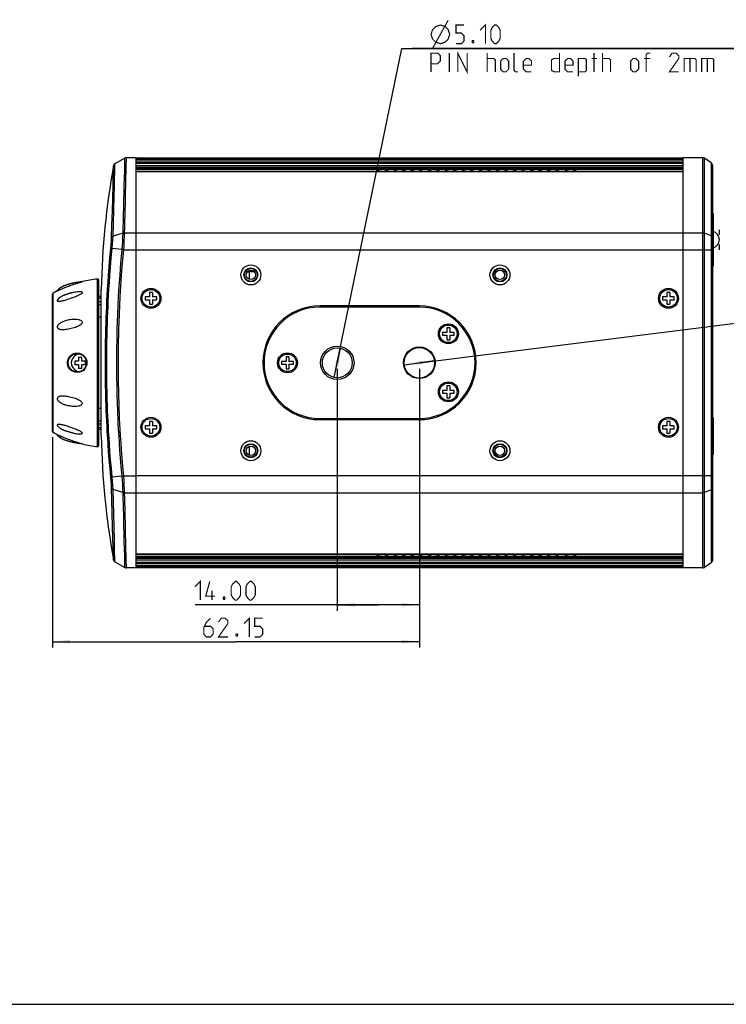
# Model space of a CAD drawing. Header units: millimetres. Extents: x 0 to 559, y 0 to 432.
# Tile 2 of 6: x 242 to 363, y 0 to 168. Entities that reach past the tile are written whole.
import ezdxf

# ---------------------------------------------------------------- set-up
doc = ezdxf.new("R2010")
doc.units = ezdxf.units.MM
doc.header["$LTSCALE"] = 30.734
doc.layers.get('0').update_dxf_attribs({"linetype": 'CONTINUOUS'})
doc.layers.add('02___PRT_ALL_AXES', color=7, linetype='CONTINUOUS')
doc.layers.add('03___PRT_ALL_CURVES', color=7, linetype='CONTINUOUS')
doc.styles.get("Standard").update_dxf_attribs({"font": 'txt', "width": 0.8})
doc.dimstyles.new('DIMSTYLE_1', dxfattribs={"dimtxt": 3.2, "dimasz": 3, "dimexe": 0.18, "dimexo": 0.0625, "dimgap": 0.09, "dimtad": 1, "dimzin": 0, "dimdsep": 46, "dimtxsty": 'STANDARD', "dimblk": '_FILLED', "dimblk1": '_FILLED', "dimblk2": '_FILLED', "dimcen": 0.09, "dimadec": 0, "dimazin": 0, "dimtp": 0.01, "dimtm": 0.01, "dimtfac": 1, "dimtofl": 0, "dimtmove": 0, "dimatfit": 3, "dimldrblk": '_FILLED', "dimfxl": 1, "dimtolj": 1, "dimtzin": 0, "dimarcsym": 0})
doc.dimstyles.new('DIMSTYLE_2', dxfattribs={"dimtxt": 3.2, "dimasz": 3, "dimexe": 0.18, "dimexo": 0.0625, "dimgap": 0.09, "dimtad": 1, "dimtih": 1, "dimtoh": 1, "dimzin": 0, "dimdsep": 46, "dimtxsty": 'STANDARD', "dimblk": '_FILLED', "dimblk1": '_FILLED', "dimblk2": '_FILLED', "dimcen": 0.09, "dimadec": 0, "dimazin": 0, "dimtp": 0.01, "dimtm": 0.01, "dimtfac": 1, "dimtofl": 0, "dimtmove": 0, "dimatfit": 3, "dimldrblk": '_FILLED', "dimfxl": 1, "dimtolj": 1, "dimtzin": 0, "dimarcsym": 0})

# ---------------------------------------------------------------- blocks, each defined once
blk = doc.blocks.new('_FILLED')
at = {"color": 0, "linetype": 'BYBLOCK'}
blk.add_solid([(0, 0), (-1, 0.1), (-1, -0.1)], dxfattribs=at)
blk = doc.blocks.new('*D5')
at = {"color": 2, "linetype": 'CONTINUOUS'}
for p, q in [((310.14, 109.47), (370.12, 116.97)), ((370.12, 116.97), (450.02, 116.97)), ((450.02, 116.97), (371.92, 116.97)), ((307.56, 109.15), (310.14, 109.47)), ((312.72, 109.79), (310.14, 109.47))]:
    blk.add_line(p, q, dxfattribs=at)
at = {"color": 2, "linetype": 'CONTINUOUS', "xscale": 3, "yscale": 3, "zscale": 3}
for p, rotation in [((307.56, 109.15), 187.1283496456), ((312.72, 109.79), 7.1283496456)]:
    blk.add_blockref('_FILLED', p, dxfattribs=dict(at, rotation=rotation))
blk = doc.blocks.new('*D6')
at = {"color": 2, "linetype": 'CONTINUOUS'}
for p, q in [((296.14, 109.47), (307.12, 163.12)), ((307.12, 163.12), (382.29, 163.12)), ((382.29, 163.12), (308.92, 163.12)), ((296.65, 111.97), (296.14, 109.47)), ((295.63, 106.97), (296.14, 109.47))]:
    blk.add_line(p, q, dxfattribs=at)
at = {"color": 2, "linetype": 'CONTINUOUS', "xscale": 3, "yscale": 3, "zscale": 3}
for p, rotation in [((296.65, 111.97), 78.4340342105), ((295.63, 106.97), 258.4340342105)]:
    blk.add_blockref('_FILLED', p, dxfattribs=dict(at, rotation=rotation))
blk = doc.blocks.new('*D7')
at = {"color": 2, "linetype": 'CONTINUOUS'}
for p, q in [((310.14, 108.47), (310.14, 60.88)), ((247.54, 96.76), (247.54, 60.88)), ((247.54, 61.88), (278.84, 61.88)), ((310.14, 61.88), (278.84, 61.88))]:
    blk.add_line(p, q, dxfattribs=at)
at = {"color": 2, "linetype": 'CONTINUOUS', "xscale": 3, "yscale": 3, "zscale": 3, "rotation": 180}
blk.add_blockref('_FILLED', (247.54, 61.88), dxfattribs=at)
at = {"color": 2, "linetype": 'CONTINUOUS', "xscale": 3, "yscale": 3, "zscale": 3}
blk.add_blockref('_FILLED', (310.14, 61.88), dxfattribs=at)
blk = doc.blocks.new('*D8')
at = {"color": 2, "linetype": 'CONTINUOUS'}
for p, q in [((296.14, 108.47), (296.14, 67.17)), ((310.14, 108.47), (310.14, 67.17)), ((303.14, 68.17), (271.86, 68.17)), ((296.14, 68.17), (303.14, 68.17)), ((310.14, 68.17), (303.14, 68.17))]:
    blk.add_line(p, q, dxfattribs=at)
at = {"color": 2, "linetype": 'CONTINUOUS', "xscale": 3, "yscale": 3, "zscale": 3, "rotation": 180}
blk.add_blockref('_FILLED', (296.14, 68.17), dxfattribs=at)
at = {"color": 2, "linetype": 'CONTINUOUS', "xscale": 3, "yscale": 3, "zscale": 3}
blk.add_blockref('_FILLED', (310.14, 68.17), dxfattribs=at)

msp = doc.modelspace()

# ---------------------------------------------------------------- linework, layer by layer
at = {"color": 7, "linetype": 'CONTINUOUS'}
for p, q in [((257.871, 139.533), (257.968, 143.103)), ((257.978, 143.144), (257.968, 143.103)), ((257.977, 143.143), (257.977, 143.142)), ((257.995, 143.196), (257.978, 143.144)), ((258.02, 143.25), (257.995, 143.196)), ((258.054, 143.304), (258.02, 143.25)), ((258.096, 143.356), (258.054, 143.304)), ((258.148, 143.404), (258.096, 143.356)), ((258.111, 139.833), (258.2, 143.096)), ((258.21, 143.446), (258.148, 143.404)), ((258.2, 143.096), (258.21, 143.446)), ((259.86, 144.402), (258.21, 143.446)), ((260.111, 144.469), (260.084, 144.468)), ((261.838, 144.469), (260.111, 144.469)), ((261.838, 144.463), (355.138, 144.463)), ((261.838, 144.265), (261.838, 144.417)), ((355.138, 144.265), (261.838, 144.265)), ((261.838, 74.521), (261.838, 144.264)), ((355.138, 144.262), (261.838, 144.262)), ((261.838, 144.091), (355.138, 144.091)), ((261.838, 143.794), (355.138, 143.794)), ((355.138, 143.493), (261.838, 143.493)), ((355.138, 143.484), (261.838, 143.484)), ((261.838, 143.122), (355.138, 143.122)), ((261.838, 142.835), (355.138, 142.835)), ((358.486, 144.469), (355.138, 144.469)), ((355.138, 74.521), (355.138, 144.417)), ((358.487, 90.16), (358.486, 144.469)), ((359.915, 143.617), (358.764, 144.385)), ((358.764, 131.592), (358.764, 144.385)), ((359.915, 143.617), (359.915, 90.16)), ((360.138, 143.201), (360.138, 75.737)), ((261.838, 142.747), (355.138, 142.747)), ((303.508, 142.463), (261.838, 142.463)), ((355.138, 142.106), (261.838, 142.106)), ((355.138, 142.082), (261.838, 142.082)), ((302.845, 142.106), (302.836, 142.131)), ((306.418, 142.463), (304.164, 142.463)), ((305.755, 142.106), (305.746, 142.131)), ((309.328, 142.463), (307.074, 142.463)), ((308.665, 142.106), (308.656, 142.131)), ((312.238, 142.463), (309.984, 142.463)), ((311.575, 142.106), (311.566, 142.131)), ((315.148, 142.463), (312.894, 142.463)), ((314.485, 142.106), (314.476, 142.131)), ((318.058, 142.463), (315.804, 142.463)), ((317.395, 142.106), (317.386, 142.131)), ((320.968, 142.463), (318.714, 142.463)), ((320.305, 142.106), (320.296, 142.131)), ((323.878, 142.463), (321.624, 142.463)), ((323.215, 142.106), (323.206, 142.131)), ((326.788, 142.463), (324.534, 142.463)), ((326.125, 142.106), (326.116, 142.131)), ((329.698, 142.463), (327.444, 142.463)), ((329.035, 142.106), (329.026, 142.131)), ((332.608, 142.463), (330.354, 142.463)), ((331.945, 142.106), (331.936, 142.131)), ((335.612, 142.463), (333.264, 142.463)), ((334.949, 142.106), (334.94, 142.131)), ((355.138, 142.463), (336.268, 142.463)), ((259.739, 139.743), (259.641, 135.961)), ((360.238, 132.819), (360.138, 132.819)), ((259.529, 131.602), (257.875, 131.07)), ((259.785, 131.64), (358.486, 131.64)), ((359.915, 131.152), (358.764, 131.592)), ((358.764, 128.778), (358.764, 131.592)), ((259.39, 128.79), (257.736, 128.958)), ((259.656, 128.778), (360.138, 128.778)), ((358.764, 90.16), (358.764, 128.778)), ((360.138, 128.119), (360.238, 128.119)), ((280.768, 124.969), (281.138, 124.969)), ((281.138, 123.713), (281.138, 125.225)), ((255.217, 95.167), (255.217, 123.77)), ((255.439, 95.399), (255.439, 123.538)), ((247.538, 97.759), (247.538, 121.178)), ((247.641, 97.585), (247.641, 121.353)), ((255.862, 111.077), (255.862, 121.996)), ((264.088, 121.469), (264.088, 120.719)), ((264.588, 121.469), (264.088, 121.469)), ((264.588, 121.469), (264.588, 120.719)), ((352.888, 121.469), (352.388, 121.469)), ((352.388, 121.469), (352.388, 120.719)), ((352.888, 121.469), (352.888, 120.719)), ((255.862, 120.794), (255.439, 120.794)), ((255.439, 120.578), (255.862, 120.578)), ((255.862, 119.89), (255.439, 119.89)), ((255.439, 119.428), (255.862, 119.428)), ((263.338, 120.719), (263.338, 120.219)), ((264.088, 120.719), (263.338, 120.719)), ((263.338, 120.219), (264.088, 120.219)), ((264.088, 120.219), (264.088, 119.469)), ((264.088, 119.469), (264.588, 119.469)), ((265.338, 120.719), (264.588, 120.719)), ((264.588, 120.219), (264.588, 119.469)), ((264.588, 120.219), (265.338, 120.219)), ((265.338, 120.219), (265.338, 120.719)), ((352.388, 120.719), (351.638, 120.719)), ((351.638, 120.719), (351.638, 120.219)), ((351.638, 120.219), (352.388, 120.219)), ((352.388, 120.219), (352.388, 119.469)), ((352.388, 119.469), (352.888, 119.469)), ((353.638, 120.719), (352.888, 120.719)), ((352.888, 120.219), (353.638, 120.219)), ((352.888, 120.219), (352.888, 119.469)), ((353.638, 120.219), (353.638, 120.719)), ((310.138, 119.169), (293.138, 119.169)), ((310.138, 118.969), (293.138, 118.969)), ((255.862, 117.263), (255.439, 117.263)), ((314.838, 114.669), (314.088, 114.669)), ((314.088, 114.669), (314.088, 114.169)), ((315.338, 115.419), (314.838, 115.419)), ((314.838, 115.419), (314.838, 114.669)), ((315.338, 115.419), (315.338, 114.669)), ((316.088, 114.669), (315.338, 114.669)), ((316.088, 114.169), (316.088, 114.669)), ((314.088, 114.169), (314.838, 114.169)), ((314.838, 114.169), (314.838, 113.419)), ((314.838, 113.419), (315.338, 113.419)), ((315.338, 114.169), (316.088, 114.169)), ((315.338, 114.169), (315.338, 113.419)), ((252.158, 110.969), (251.417, 110.969)), ((251.355, 109.769), (251.355, 109.169)), ((251.955, 109.769), (251.355, 109.769)), ((251.955, 110.369), (251.955, 109.769)), ((252.555, 110.369), (251.955, 110.369)), ((252.555, 109.769), (252.555, 110.369)), ((253.155, 109.769), (252.555, 109.769)), ((253.155, 109.169), (253.155, 109.769)), ((255.838, 108.191), (255.838, 110.746)), ((287.388, 109.719), (286.638, 109.719)), ((286.638, 109.719), (286.638, 109.219)), ((286.638, 109.219), (287.388, 109.219)), ((287.888, 110.469), (287.388, 110.469)), ((287.388, 110.469), (287.388, 109.719)), ((287.388, 109.219), (287.388, 108.469)), ((287.888, 110.469), (287.888, 109.719)), ((288.638, 109.719), (287.888, 109.719)), ((287.888, 109.219), (288.638, 109.219)), ((287.888, 109.219), (287.888, 108.469)), ((288.638, 109.219), (288.638, 109.719)), ((251.355, 109.169), (251.955, 109.169)), ((251.412, 107.969), (252.167, 107.969)), ((251.955, 109.169), (251.955, 108.569)), ((251.955, 108.569), (252.555, 108.569)), ((252.555, 108.569), (252.555, 109.169)), ((252.555, 109.169), (253.155, 109.169)), ((255.862, 96.941), (255.862, 107.861)), ((287.388, 108.469), (287.888, 108.469)), ((314.838, 104.769), (314.088, 104.769)), ((314.088, 104.769), (314.088, 104.269)), ((314.088, 104.269), (314.838, 104.269)), ((315.338, 105.519), (314.838, 105.519)), ((314.838, 105.519), (314.838, 104.769)), ((314.838, 104.269), (314.838, 103.519)), ((315.338, 105.519), (315.338, 104.769)), ((316.088, 104.769), (315.338, 104.769)), ((315.338, 104.269), (316.088, 104.269)), ((315.338, 104.269), (315.338, 103.519)), ((316.088, 104.269), (316.088, 104.769)), ((314.838, 103.519), (315.338, 103.519)), ((255.862, 101.675), (255.439, 101.675)), ((255.862, 99.51), (255.439, 99.51)), ((264.088, 99.469), (264.088, 98.719)), ((264.588, 99.469), (264.088, 99.469)), ((264.588, 99.469), (264.588, 98.719)), ((293.138, 99.969), (310.138, 99.969)), ((293.138, 99.769), (310.138, 99.769)), ((352.888, 99.469), (352.388, 99.469)), ((352.388, 99.469), (352.388, 98.719)), ((352.888, 99.469), (352.888, 98.719)), ((360.292, 100.144), (360.138, 100.144)), ((360.292, 93.794), (360.292, 100.144)), ((360.292, 100.069), (360.318, 100.069)), ((360.318, 93.869), (360.318, 100.069)), ((255.439, 99.047), (255.862, 99.047)), ((255.862, 98.36), (255.439, 98.36)), ((255.439, 98.144), (255.862, 98.144)), ((263.338, 98.719), (263.338, 98.219)), ((264.088, 98.719), (263.338, 98.719)), ((263.338, 98.219), (264.088, 98.219)), ((264.088, 98.219), (264.088, 97.469)), ((264.088, 97.469), (264.588, 97.469)), ((265.338, 98.719), (264.588, 98.719)), ((264.588, 98.219), (264.588, 97.469)), ((264.588, 98.219), (265.338, 98.219)), ((265.338, 98.219), (265.338, 98.719)), ((352.388, 98.719), (351.638, 98.719)), ((351.638, 98.719), (351.638, 98.219)), ((351.638, 98.219), (352.388, 98.219)), ((352.388, 98.219), (352.388, 97.469)), ((352.388, 97.469), (352.888, 97.469)), ((353.638, 98.719), (352.888, 98.719)), ((352.888, 98.219), (353.638, 98.219)), ((352.888, 98.219), (352.888, 97.469)), ((353.638, 98.219), (353.638, 98.719)), ((360.138, 93.794), (360.292, 93.794)), ((360.292, 93.869), (360.318, 93.869)), ((257.508, 89.956), (257.547, 89.96)), ((257.547, 89.96), (257.736, 89.98)), ((259.389, 90.147), (257.736, 89.98)), ((259.656, 90.16), (261.838, 90.16)), ((360.138, 90.16), (261.838, 90.16)), ((358.486, 74.469), (358.487, 90.16)), ((358.764, 87.346), (358.764, 90.16)), ((359.915, 90.16), (359.915, 75.321)), ((259.529, 87.336), (257.875, 87.868)), ((359.915, 87.785), (358.764, 87.346)), ((259.785, 87.298), (358.486, 87.298)), ((358.764, 74.553), (358.764, 87.346)), ((257.968, 75.835), (257.975, 75.802)), ((258.21, 75.492), (258.2, 75.842)), ((261.838, 76.855), (355.138, 76.855)), ((261.838, 76.832), (355.138, 76.832)), ((261.838, 76.475), (303.508, 76.475)), ((355.138, 76.19), (261.838, 76.19)), ((355.138, 76.102), (261.838, 76.102)), ((355.138, 75.816), (261.838, 75.816)), ((304.164, 76.475), (306.418, 76.475)), ((304.827, 76.832), (304.836, 76.807)), ((307.074, 76.475), (309.328, 76.475)), ((307.737, 76.832), (307.746, 76.807)), ((309.984, 76.475), (312.238, 76.475)), ((310.647, 76.832), (310.656, 76.807)), ((312.894, 76.475), (315.148, 76.475)), ((313.557, 76.832), (313.566, 76.807)), ((315.804, 76.475), (318.058, 76.475)), ((316.467, 76.832), (316.476, 76.807)), ((318.714, 76.475), (320.968, 76.475)), ((319.377, 76.832), (319.386, 76.807)), ((321.624, 76.475), (323.878, 76.475)), ((322.287, 76.832), (322.296, 76.807)), ((324.534, 76.475), (326.788, 76.475)), ((325.197, 76.832), (325.206, 76.807)), ((327.444, 76.475), (329.698, 76.475)), ((328.107, 76.832), (328.116, 76.807)), ((330.354, 76.475), (332.608, 76.475)), ((331.017, 76.832), (331.026, 76.807)), ((333.264, 76.475), (335.612, 76.475)), ((333.927, 76.832), (333.936, 76.807)), ((336.268, 76.475), (355.138, 76.475)), ((336.931, 76.832), (336.94, 76.807)), ((258.21, 75.492), (259.86, 74.536)), ((259.86, 74.536), (259.899, 74.516)), ((259.899, 74.516), (260.084, 74.47)), ((260.084, 74.47), (260.111, 74.469)), ((261.838, 74.469), (260.111, 74.469)), ((261.838, 75.454), (355.138, 75.454)), ((261.838, 75.444), (355.138, 75.444)), ((355.138, 75.144), (261.838, 75.144)), ((355.138, 74.847), (261.838, 74.847)), ((261.838, 74.675), (355.138, 74.675)), ((261.838, 74.673), (355.138, 74.673)), ((355.138, 74.475), (261.838, 74.475)), ((358.486, 74.469), (355.138, 74.469)), ((359.915, 75.321), (358.764, 74.553)), ((0, 0), (558.8, 0))]:
    msp.add_line(p, q, dxfattribs=at)
at = {"color": 4, "linetype": 'CONTINUOUS'}
msp.add_line((360.238, 134.969), (360.238, 125.969), dxfattribs=at)
at = {"color": 5, "linetype": 'CONTINUOUS'}
for p, q in [((360.168, 103.169), (360.168, 103.269)), ((360.168, 90.669), (360.168, 90.769))]:
    msp.add_line(p, q, dxfattribs=at)
at = {"color": 40, "linetype": 'CONTINUOUS'}
msp.add_line((360.168, 90.769), (360.168, 103.169), dxfattribs=at)
at = {"color": 2, "linetype": 'CONTINUOUS', "const_width": 0.2}
for points in [[(312.385, 163.124), (315.052, 167.924)], [(312.119, 165.524), (312.385, 166.324), (312.919, 166.857), (313.719, 167.124), (314.519, 166.857), (315.052, 166.324), (315.319, 165.524), (315.052, 164.724), (314.519, 164.19), (313.719, 163.924), (312.919, 164.19), (312.385, 164.724), (312.119, 165.524)], [(316.385, 163.924), (317.3, 163.924), (317.757, 164.381), (317.757, 165.295), (317.3, 165.752), (316.385, 165.752), (316.385, 167.124), (317.757, 167.124)], [(320.5, 166.209), (321.414, 167.124), (321.414, 163.924)], [(322.328, 164.838), (322.328, 166.209), (322.557, 166.666), (323.014, 167.124), (323.242, 167.124), (323.7, 166.666), (323.928, 166.209), (323.928, 164.838), (323.7, 164.381), (323.242, 163.924), (323.014, 163.924), (322.557, 164.381), (322.328, 164.838)], [(319.357, 164.457), (319.433, 164.305), (319.433, 164.228), (319.357, 164.076), (319.204, 164.076), (319.128, 164.228), (319.128, 164.305), (319.204, 164.457), (319.357, 164.457)], [(312.119, 159.124), (312.119, 162.324), (313.261, 162.324), (313.719, 161.866), (313.719, 160.952), (313.261, 160.495), (312.119, 160.495)], [(315.242, 159.124), (315.242, 162.324)], [(316.69, 159.124), (316.69, 162.324), (318.29, 159.124), (318.29, 162.324)], [(321.719, 159.124), (321.719, 162.324)], [(321.719, 161.409), (322.861, 161.409), (323.09, 161.181), (323.09, 159.124)], [(324.004, 159.581), (324.004, 160.952), (324.461, 161.409), (324.919, 161.409), (325.376, 160.952), (325.376, 159.581), (324.919, 159.124), (324.461, 159.124), (324.004, 159.581)], [(326.976, 159.124), (326.519, 159.124), (326.29, 159.352), (326.29, 162.324)], [(329.261, 159.124), (328.347, 159.124), (327.89, 159.581), (327.89, 160.952), (328.347, 161.409), (328.804, 161.409), (329.261, 160.952), (329.261, 160.266), (327.89, 160.266)], [(334.061, 162.324), (334.061, 159.124), (333.147, 159.124), (332.69, 159.352), (332.69, 161.181), (333.147, 161.409), (334.061, 161.409)], [(336.347, 159.124), (335.433, 159.124), (334.976, 159.581), (334.976, 160.952), (335.433, 161.409), (335.89, 161.409), (336.347, 160.952), (336.347, 160.266), (334.976, 160.266)], [(337.261, 158.362), (337.261, 161.409), (338.404, 161.409), (338.633, 161.181), (338.633, 159.352), (338.404, 159.124), (337.261, 159.124)], [(339.547, 161.409), (340.461, 161.409)], [(339.928, 159.124), (339.928, 162.324)], [(341.376, 159.124), (341.376, 162.324)], [(341.376, 161.409), (342.519, 161.409), (342.747, 161.181), (342.747, 159.124)], [(346.176, 159.581), (346.176, 160.952), (346.633, 161.409), (347.09, 161.409), (347.547, 160.952), (347.547, 159.581), (347.09, 159.124), (346.633, 159.124), (346.176, 159.581)], [(349.528, 161.409), (348.461, 161.409)], [(348.842, 159.124), (348.842, 162.095), (349.071, 162.324), (349.528, 162.324)], [(354.404, 159.124), (352.804, 159.124), (354.404, 161.409), (354.404, 161.866), (353.947, 162.324), (353.261, 162.324), (352.804, 161.638)], [(355.319, 159.124), (355.319, 161.409), (357.147, 161.409), (357.376, 161.181), (357.376, 159.124)], [(356.309, 161.409), (356.309, 159.124)], [(358.29, 159.124), (358.29, 161.409), (360.119, 161.409), (360.347, 161.181), (360.347, 159.124)], [(359.281, 161.409), (359.281, 159.124)], [(271.864, 71.253), (272.778, 72.167), (272.778, 68.967)], [(275.292, 69.653), (273.692, 69.653), (274.378, 72.167)], [(278.035, 69.882), (278.035, 71.253), (278.264, 71.71), (278.721, 72.167), (278.95, 72.167), (279.407, 71.71), (279.635, 71.253), (279.635, 69.882), (279.407, 69.424), (278.95, 68.967), (278.721, 68.967), (278.264, 69.424), (278.035, 69.882)], [(280.55, 69.882), (280.55, 71.253), (280.778, 71.71), (281.235, 72.167), (281.464, 72.167), (281.921, 71.71), (282.15, 71.253), (282.15, 69.882), (281.921, 69.424), (281.464, 68.967), (281.235, 68.967), (280.778, 69.424), (280.55, 69.882)], [(274.759, 68.967), (274.759, 70.567)], [(276.892, 69.501), (276.969, 69.348), (276.969, 69.272), (276.892, 69.12), (276.74, 69.12), (276.664, 69.272), (276.664, 69.348), (276.74, 69.501), (276.892, 69.501)], [(274.495, 65.883), (273.81, 65.197), (273.353, 64.283), (273.353, 63.14), (273.81, 62.683), (274.495, 62.683), (274.953, 63.14), (274.953, 64.054), (274.495, 64.512), (273.505, 64.512)], [(277.467, 62.683), (275.867, 62.683), (277.467, 64.969), (277.467, 65.426), (277.01, 65.883), (276.324, 65.883), (275.867, 65.197)], [(280.21, 64.969), (281.124, 65.883), (281.124, 62.683)], [(282.038, 62.683), (282.953, 62.683), (283.41, 63.14), (283.41, 64.054), (282.953, 64.512), (282.038, 64.512), (282.038, 65.883), (283.41, 65.883)], [(279.067, 63.216), (279.143, 63.064), (279.143, 62.988), (279.067, 62.835), (278.914, 62.835), (278.838, 62.988), (278.838, 63.064), (278.914, 63.216), (279.067, 63.216)]]:
    msp.add_lwpolyline(points, dxfattribs=at)
at = {"color": 7, "linetype": 'CONTINUOUS'}
for points in [[(259.86, 144.402), (259.857, 144.297), (259.848, 143.912), (259.829, 143.194), (259.803, 142.18), (259.772, 140.993), (259.739, 139.743)], [(260.084, 144.468), (259.899, 144.422), (259.86, 144.402)], [(260.111, 144.469), (260.108, 144.364), (260.099, 143.979), (260.08, 143.259), (260.054, 142.242), (260.024, 141.053), (259.991, 139.8), (259.959, 138.53), (259.927, 137.263)], [(302.835, 143.499), (302.552, 143.528), (302.26, 143.528), (301.977, 143.499)], [(305.745, 143.499), (305.462, 143.528), (305.17, 143.528), (304.887, 143.499)], [(308.655, 143.499), (308.372, 143.528), (308.08, 143.528), (307.797, 143.499)], [(311.565, 143.499), (311.282, 143.528), (310.99, 143.528), (310.707, 143.499)], [(314.475, 143.499), (314.192, 143.528), (313.9, 143.528), (313.617, 143.499)], [(317.385, 143.499), (317.102, 143.528), (316.81, 143.528), (316.527, 143.499)], [(320.295, 143.499), (320.012, 143.528), (319.72, 143.528), (319.437, 143.499)], [(323.205, 143.499), (322.922, 143.528), (322.63, 143.528), (322.347, 143.499)], [(326.115, 143.499), (325.832, 143.528), (325.54, 143.528), (325.257, 143.499)], [(329.025, 143.499), (328.742, 143.528), (328.45, 143.528), (328.167, 143.499)], [(331.935, 143.499), (331.652, 143.528), (331.36, 143.528), (331.077, 143.499)], [(334.845, 143.499), (334.562, 143.528), (334.27, 143.528), (333.987, 143.499)], [(337.799, 143.499), (337.516, 143.528), (337.224, 143.528), (336.941, 143.499)], [(302.836, 142.131), (302.885, 142.243), (303.026, 142.341), (303.241, 142.416), (303.508, 142.463)], [(304.164, 142.463), (303.944, 142.484), (303.728, 142.484), (303.508, 142.463)], [(304.164, 142.463), (304.436, 142.414), (304.65, 142.339), (304.788, 142.243), (304.836, 142.131)], [(305.746, 142.131), (305.795, 142.243), (305.936, 142.341), (306.151, 142.416), (306.418, 142.463)], [(307.074, 142.463), (306.854, 142.484), (306.638, 142.484), (306.418, 142.463)], [(307.074, 142.463), (307.346, 142.414), (307.56, 142.339), (307.698, 142.243), (307.746, 142.131)], [(308.656, 142.131), (308.705, 142.243), (308.846, 142.341), (309.061, 142.416), (309.328, 142.463)], [(309.984, 142.463), (309.764, 142.484), (309.548, 142.484), (309.328, 142.463)], [(309.984, 142.463), (310.256, 142.414), (310.47, 142.339), (310.608, 142.243), (310.656, 142.131)], [(311.566, 142.131), (311.615, 142.243), (311.756, 142.341), (311.971, 142.416), (312.238, 142.463)], [(312.894, 142.463), (312.674, 142.484), (312.458, 142.484), (312.238, 142.463)], [(312.894, 142.463), (313.166, 142.414), (313.38, 142.339), (313.518, 142.243), (313.566, 142.131)], [(314.476, 142.131), (314.525, 142.243), (314.666, 142.341), (314.881, 142.416), (315.148, 142.463)], [(315.804, 142.463), (315.584, 142.484), (315.368, 142.484), (315.148, 142.463)], [(315.804, 142.463), (316.076, 142.414), (316.29, 142.339), (316.428, 142.243), (316.476, 142.131)], [(317.386, 142.131), (317.435, 142.243), (317.576, 142.341), (317.791, 142.416), (318.058, 142.463)], [(318.714, 142.463), (318.494, 142.484), (318.278, 142.484), (318.058, 142.463)], [(318.714, 142.463), (318.986, 142.414), (319.2, 142.339), (319.338, 142.243), (319.386, 142.131)], [(320.296, 142.131), (320.345, 142.243), (320.486, 142.341), (320.701, 142.416), (320.968, 142.463)], [(321.624, 142.463), (321.404, 142.484), (321.188, 142.484), (320.968, 142.463)], [(321.624, 142.463), (321.896, 142.414), (322.11, 142.339), (322.248, 142.243), (322.296, 142.131)], [(323.206, 142.131), (323.255, 142.243), (323.396, 142.341), (323.611, 142.416), (323.878, 142.463)], [(324.534, 142.463), (324.314, 142.484), (324.098, 142.484), (323.878, 142.463)], [(324.534, 142.463), (324.806, 142.414), (325.02, 142.339), (325.158, 142.243), (325.206, 142.131)], [(326.116, 142.131), (326.165, 142.243), (326.306, 142.341), (326.521, 142.416), (326.788, 142.463)], [(327.444, 142.463), (327.224, 142.484), (327.008, 142.484), (326.788, 142.463)], [(327.444, 142.463), (327.716, 142.414), (327.93, 142.339), (328.068, 142.243), (328.116, 142.131)], [(329.026, 142.131), (329.075, 142.243), (329.216, 142.341), (329.431, 142.416), (329.698, 142.463)], [(330.354, 142.463), (330.134, 142.484), (329.918, 142.484), (329.698, 142.463)], [(330.354, 142.463), (330.626, 142.414), (330.84, 142.339), (330.978, 142.243), (331.026, 142.131)], [(331.936, 142.131), (331.985, 142.243), (332.126, 142.341), (332.341, 142.416), (332.608, 142.463)], [(333.264, 142.463), (333.044, 142.484), (332.828, 142.484), (332.608, 142.463)], [(333.264, 142.463), (333.536, 142.414), (333.75, 142.339), (333.888, 142.243), (333.936, 142.131)], [(334.94, 142.131), (334.989, 142.243), (335.131, 142.341), (335.345, 142.416), (335.612, 142.463)], [(336.268, 142.463), (336.048, 142.484), (335.832, 142.484), (335.612, 142.463)], [(336.268, 142.463), (336.54, 142.414), (336.754, 142.339), (336.892, 142.243), (336.94, 142.131)], [(257.637, 130.872), (257.694, 132.998), (257.757, 135.323), (257.817, 137.571), (257.871, 139.533)], [(257.875, 131.069), (257.933, 133.22), (257.996, 135.572), (258.057, 137.848), (258.111, 139.833)], [(259.927, 137.263), (259.864, 134.796), (259.835, 133.648), (259.808, 132.588), (259.785, 131.64)], [(259.641, 135.961), (259.61, 134.75), (259.581, 133.605), (259.554, 132.548), (259.529, 131.602)], [(257.637, 130.875), (257.681, 130.953), (257.763, 131.019), (257.875, 131.069)], [(257.736, 128.958), (257.801, 129.696), (257.849, 130.421), (257.875, 131.07)], [(259.529, 131.602), (259.512, 130.989), (259.481, 130.238), (259.435, 129.46), (259.389, 128.79)], [(259.784, 131.64), (259.696, 131.636), (259.61, 131.623), (259.529, 131.602)], [(259.784, 131.64), (259.769, 131.018), (259.74, 130.253), (259.698, 129.461), (259.656, 128.778)], [(358.486, 131.64), (358.584, 131.634), (358.678, 131.618), (358.764, 131.592)], [(360.138, 130.914), (360.112, 131.006), (360.035, 131.089), (359.915, 131.152)], [(257.509, 128.989), (257.568, 129.643), (257.613, 130.295), (257.637, 130.872)], [(257.509, 89.948), (257.364, 91.441), (257.235, 92.904), (257.125, 94.285), (257.035, 95.542), (256.961, 96.679), (256.9, 97.711), (256.849, 98.648), (256.807, 99.51), (256.767, 100.407), (256.73, 101.32), (256.698, 102.22), (256.671, 103.091), (256.648, 103.927), (256.63, 104.697), (256.617, 105.36), (256.607, 105.966), (256.598, 106.577), (256.591, 107.196), (256.585, 107.813), (256.582, 108.427), (256.58, 109.04), (256.579, 109.653), (256.581, 110.265), (256.584, 110.879), (256.588, 111.493), (256.595, 112.111), (256.603, 112.726), (256.613, 113.329), (256.624, 113.944), (256.639, 114.615), (256.658, 115.36), (256.681, 116.188), (256.712, 117.121), (256.75, 118.11), (256.792, 119.095), (256.837, 120.039), (256.888, 121.007), (256.949, 122.061), (257.022, 123.209), (257.112, 124.471), (257.221, 125.861), (257.352, 127.371), (257.509, 128.989)], [(257.736, 89.98), (257.592, 91.463), (257.463, 92.924), (257.353, 94.303), (257.263, 95.558), (257.188, 96.694), (257.127, 97.725), (257.076, 98.66), (257.034, 99.522), (256.994, 100.418), (256.957, 101.329), (256.925, 102.228), (256.898, 103.098), (256.875, 103.933), (256.857, 104.702), (256.843, 105.364), (256.833, 105.969), (256.824, 106.58), (256.817, 107.199), (256.811, 107.815), (256.808, 108.428), (256.806, 109.04), (256.805, 109.652), (256.807, 110.265), (256.81, 110.877), (256.814, 111.491), (256.821, 112.108), (256.829, 112.722), (256.839, 113.325), (256.85, 113.939), (256.865, 114.609), (256.884, 115.353), (256.908, 116.18), (256.939, 117.113), (256.976, 118.101), (257.018, 119.084), (257.064, 120.027), (257.115, 120.993), (257.176, 122.046), (257.25, 123.193), (257.339, 124.453), (257.449, 125.841), (257.58, 127.349), (257.736, 128.958)], [(257.508, 128.984), (257.547, 128.979), (257.625, 128.97), (257.736, 128.958)], [(259.39, 128.79), (259.175, 126.519), (259.007, 124.449), (258.874, 122.551), (258.771, 120.818), (258.691, 119.237), (258.629, 117.79), (258.581, 116.464), (258.545, 115.246), (258.519, 114.139), (258.5, 113.138), (258.487, 112.229), (258.478, 111.408), (258.473, 110.675), (258.47, 110.025), (258.469, 109.449), (258.47, 108.938), (258.472, 108.476), (258.474, 108.046), (258.477, 107.632), (258.481, 107.219), (258.485, 106.806), (258.491, 106.393), (258.497, 105.981), (258.504, 105.567), (258.512, 105.131), (258.522, 104.654), (258.534, 104.128), (258.549, 103.558), (258.567, 102.942), (258.588, 102.279), (258.613, 101.565), (258.643, 100.792), (258.679, 99.954), (258.722, 99.047), (258.774, 98.066), (258.836, 97.001), (258.91, 95.844), (258.999, 94.589), (259.106, 93.235), (259.234, 91.761), (259.39, 90.147)], [(259.656, 128.778), (259.442, 126.508), (259.275, 124.44), (259.143, 122.543), (259.04, 120.811), (258.961, 119.231), (258.899, 117.785), (258.852, 116.46), (258.816, 115.243), (258.79, 114.137), (258.771, 113.136), (258.758, 112.227), (258.749, 111.407), (258.744, 110.675), (258.741, 110.025), (258.741, 109.449), (258.741, 108.939), (258.743, 108.477), (258.745, 108.048), (258.748, 107.634), (258.752, 107.222), (258.757, 106.809), (258.762, 106.396), (258.768, 105.985), (258.775, 105.571), (258.783, 105.135), (258.793, 104.658), (258.805, 104.133), (258.82, 103.563), (258.837, 102.947), (258.858, 102.285), (258.883, 101.571), (258.913, 100.798), (258.949, 99.961), (258.992, 99.054), (259.043, 98.074), (259.105, 97.01), (259.179, 95.853), (259.267, 94.6), (259.373, 93.245), (259.501, 91.773), (259.656, 90.16)], [(259.389, 128.79), (259.563, 128.782), (259.656, 128.778)], [(250.35, 110.343), (250.549, 110.604), (250.799, 110.823), (251.092, 110.99), (251.419, 111.095), (251.76, 111.131)], [(251.76, 111.131), (252.089, 111.098), (252.407, 110.999), (252.698, 110.84), (252.948, 110.628), (253.151, 110.374), (253.299, 110.089), (253.389, 109.783), (253.419, 109.469)], [(255.838, 110.746), (255.84, 110.843), (255.848, 110.96), (255.862, 111.077)], [(251.76, 107.807), (251.396, 107.848), (251.052, 107.966), (250.748, 108.152), (250.494, 108.396), (250.298, 108.684), (250.167, 109.006), (250.106, 109.348), (250.117, 109.694), (250.2, 110.031), (250.35, 110.343)], [(253.419, 109.469), (253.379, 109.109), (253.262, 108.764), (253.07, 108.45), (252.811, 108.183), (252.494, 107.979), (252.136, 107.85), (251.76, 107.807)], [(255.862, 107.861), (255.848, 107.978), (255.84, 108.095), (255.838, 108.191)], [(257.637, 88.065), (257.612, 88.649), (257.567, 89.306), (257.509, 89.948)], [(257.875, 87.868), (257.849, 88.523), (257.8, 89.255), (257.736, 89.98)], [(259.389, 90.147), (259.436, 89.466), (259.482, 88.673), (259.513, 87.919), (259.529, 87.336)], [(259.39, 90.147), (259.473, 90.151), (259.563, 90.155), (259.656, 90.16)], [(259.656, 90.16), (259.699, 89.466), (259.741, 88.657), (259.77, 87.89), (259.784, 87.298)], [(257.968, 75.835), (257.91, 77.977), (257.865, 79.617), (257.811, 81.617), (257.751, 83.808), (257.692, 86.014), (257.637, 88.065)], [(257.637, 88.063), (257.681, 87.985), (257.763, 87.918), (257.875, 87.868)], [(258.2, 75.842), (258.15, 77.659), (258.105, 79.319), (258.05, 81.344), (257.991, 83.561), (257.931, 85.793), (257.875, 87.868)], [(360.138, 88.024), (360.111, 87.931), (360.035, 87.849), (359.915, 87.785)], [(259.785, 87.298), (259.696, 87.302), (259.61, 87.314), (259.529, 87.336)], [(259.529, 87.336), (259.554, 86.374), (259.582, 85.291)], [(259.785, 87.298), (259.809, 86.333), (259.93, 81.534)], [(358.487, 87.298), (358.584, 87.303), (358.678, 87.32), (358.764, 87.346)], [(259.582, 85.291), (259.644, 82.868), (259.677, 81.586), (259.711, 80.294), (259.744, 79), (259.778, 77.725), (259.808, 76.544), (259.833, 75.592), (259.85, 74.956), (259.858, 74.626), (259.86, 74.536)], [(259.93, 81.534), (259.963, 80.239), (259.996, 78.942), (260.029, 77.665), (260.059, 76.481), (260.084, 75.527), (260.101, 74.89), (260.108, 74.559), (260.111, 74.469)], [(257.968, 75.835), (257.977, 75.797), (257.991, 75.752), (258.01, 75.707)], [(257.975, 75.802), (257.988, 75.761), (258.004, 75.719), (258.025, 75.678), (258.051, 75.637), (258.082, 75.598), (258.117, 75.561), (258.156, 75.528)], [(258.01, 75.707), (258.035, 75.662), (258.065, 75.618)], [(258.065, 75.618), (258.101, 75.577), (258.142, 75.539), (258.187, 75.506), (258.196, 75.5)], [(303.508, 76.475), (303.236, 76.523), (303.022, 76.598), (302.884, 76.695), (302.836, 76.807)], [(303.508, 76.475), (303.728, 76.453), (303.944, 76.453), (304.164, 76.475)], [(304.836, 76.807), (304.787, 76.694), (304.647, 76.597), (304.431, 76.522), (304.164, 76.475)], [(306.418, 76.475), (306.146, 76.523), (305.932, 76.598), (305.794, 76.695), (305.746, 76.807)], [(306.418, 76.475), (306.638, 76.453), (306.854, 76.453), (307.074, 76.475)], [(307.746, 76.807), (307.697, 76.694), (307.557, 76.597), (307.341, 76.522), (307.074, 76.475)], [(309.328, 76.475), (309.056, 76.523), (308.842, 76.598), (308.704, 76.695), (308.656, 76.807)], [(309.328, 76.475), (309.548, 76.453), (309.764, 76.453), (309.984, 76.475)], [(310.656, 76.807), (310.607, 76.694), (310.467, 76.597), (310.251, 76.522), (309.984, 76.475)], [(312.238, 76.475), (311.966, 76.523), (311.752, 76.598), (311.614, 76.695), (311.566, 76.807)], [(312.238, 76.475), (312.458, 76.453), (312.674, 76.453), (312.894, 76.475)], [(313.566, 76.807), (313.517, 76.694), (313.377, 76.597), (313.161, 76.522), (312.894, 76.475)], [(315.148, 76.475), (314.876, 76.523), (314.662, 76.598), (314.524, 76.695), (314.476, 76.807)], [(315.148, 76.475), (315.368, 76.453), (315.584, 76.453), (315.804, 76.475)], [(316.476, 76.807), (316.427, 76.694), (316.287, 76.597), (316.071, 76.522), (315.804, 76.475)], [(318.058, 76.475), (317.786, 76.523), (317.572, 76.598), (317.434, 76.695), (317.386, 76.807)], [(318.058, 76.475), (318.278, 76.453), (318.494, 76.453), (318.714, 76.475)], [(319.386, 76.807), (319.337, 76.694), (319.197, 76.597), (318.981, 76.522), (318.714, 76.475)], [(320.968, 76.475), (320.696, 76.523), (320.482, 76.598), (320.344, 76.695), (320.296, 76.807)], [(320.968, 76.475), (321.188, 76.453), (321.404, 76.453), (321.624, 76.475)], [(322.296, 76.807), (322.247, 76.694), (322.107, 76.597), (321.891, 76.522), (321.624, 76.475)], [(323.878, 76.475), (323.606, 76.523), (323.392, 76.598), (323.254, 76.695), (323.206, 76.807)], [(323.878, 76.475), (324.098, 76.453), (324.314, 76.453), (324.534, 76.475)], [(325.206, 76.807), (325.157, 76.694), (325.017, 76.597), (324.801, 76.522), (324.534, 76.475)], [(326.788, 76.475), (326.516, 76.523), (326.302, 76.598), (326.164, 76.695), (326.116, 76.807)], [(326.788, 76.475), (327.008, 76.453), (327.224, 76.453), (327.444, 76.475)], [(328.116, 76.807), (328.067, 76.694), (327.927, 76.597), (327.711, 76.522), (327.444, 76.475)], [(329.698, 76.475), (329.426, 76.523), (329.212, 76.598), (329.074, 76.695), (329.026, 76.807)], [(329.698, 76.475), (329.918, 76.453), (330.134, 76.453), (330.354, 76.475)], [(331.026, 76.807), (330.977, 76.694), (330.837, 76.597), (330.621, 76.522), (330.354, 76.475)], [(332.608, 76.475), (332.336, 76.523), (332.122, 76.598), (331.984, 76.695), (331.936, 76.807)], [(332.608, 76.475), (332.828, 76.453), (333.044, 76.453), (333.264, 76.475)], [(333.936, 76.807), (333.887, 76.694), (333.747, 76.597), (333.531, 76.522), (333.264, 76.475)], [(335.612, 76.475), (335.34, 76.523), (335.126, 76.598), (334.988, 76.695), (334.94, 76.807)], [(335.612, 76.475), (335.833, 76.453), (336.048, 76.453), (336.268, 76.475)], [(336.94, 76.807), (336.891, 76.694), (336.751, 76.597), (336.535, 76.522), (336.268, 76.475)], [(258.156, 75.528), (258.199, 75.498), (258.21, 75.492)], [(301.978, 75.439), (302.26, 75.41), (302.553, 75.41), (302.835, 75.439)], [(304.888, 75.439), (305.17, 75.41), (305.463, 75.41), (305.745, 75.439)], [(307.798, 75.439), (308.08, 75.41), (308.373, 75.41), (308.655, 75.439)], [(310.708, 75.439), (310.99, 75.41), (311.283, 75.41), (311.565, 75.439)], [(313.618, 75.439), (313.9, 75.41), (314.193, 75.41), (314.475, 75.439)], [(316.528, 75.439), (316.81, 75.41), (317.103, 75.41), (317.385, 75.439)], [(319.438, 75.439), (319.72, 75.41), (320.013, 75.41), (320.295, 75.439)], [(322.348, 75.439), (322.63, 75.41), (322.923, 75.41), (323.205, 75.439)], [(325.258, 75.439), (325.54, 75.41), (325.833, 75.41), (326.115, 75.439)], [(328.168, 75.439), (328.45, 75.41), (328.743, 75.41), (329.025, 75.439)], [(331.078, 75.439), (331.36, 75.41), (331.653, 75.41), (331.935, 75.439)], [(333.988, 75.439), (334.27, 75.41), (334.563, 75.41), (334.845, 75.439)], [(336.941, 75.439), (337.224, 75.41), (337.516, 75.41), (337.799, 75.439)]]:
    msp.add_lwpolyline(points, dxfattribs=at)
for centre, radius in [((281.388, 124.469), 1.7), ((323.888, 124.469), 1.7), ((281.388, 124.469), 1.2), ((281.388, 124.469), 1.1), ((281.388, 124.469), 0.8), ((323.888, 124.469), 1.2), ((323.888, 124.469), 1.1), ((323.888, 124.469), 0.8), ((264.338, 120.469), 1.7), ((352.638, 120.469), 1.7), ((315.088, 114.419), 1.7), ((251.788, 109.469), 1.55), ((287.638, 109.469), 1.7), ((296.138, 109.469), 2.85), ((296.138, 109.469), 2.55), ((310.138, 109.469), 2.7), ((310.138, 109.469), 2.6), ((315.088, 104.519), 1.7), ((264.338, 98.469), 1.7), ((352.638, 98.469), 1.7), ((281.388, 94.469), 1.7), ((323.888, 94.469), 1.7), ((281.388, 94.469), 1.2), ((281.388, 94.469), 1.1), ((281.388, 94.469), 0.8), ((323.888, 94.469), 1.2), ((323.888, 94.469), 1.1), ((323.888, 94.469), 0.8)]:
    msp.add_circle(centre, radius, dxfattribs=at)
for centre, radius, start, end in [((388.005, 119.469), 132.167, 169.6991, 178.90423), ((258.46, 143.013), 0.5, 120.06726, 169.69914), ((260.111, 143.969), 0.5, 89.99333, 120.06419), ((358.486, 143.969), 0.5, 56.31006, 90), ((359.638, 143.201), 0.5, 0, 56.31006), ((360.038, 133.619), 0.2, 360, 59.72135), ((359.888, 130.469), 1.45, 284.02271, 75.97729), ((360.038, 127.319), 0.2, 300.33173, 360), ((255.239, 123.571), 0.2, 0, 96.2273), ((247.738, 121.178), 0.2, 119.16208, 180), ((293.138, 109.469), 9.7, 90, 270), ((293.138, 109.469), 9.5, 90, 270), ((310.138, 109.469), 9.7, 270, 90), ((310.138, 109.469), 9.5, 270, 90), ((252.255, 109.469), 1.497, 92.82509, 267.39719), ((247.738, 97.759), 0.2, 180, 240.83792), ((388.005, 99.469), 132.167, 181.09577, 190.30087), ((255.239, 95.366), 0.2, 263.7727, 360), ((258.46, 75.925), 0.5, 190.30086, 239.932), ((359.638, 75.737), 0.5, 303.68994, 360), ((260.111, 74.969), 0.5, 239.93425, 270.00486), ((358.486, 74.969), 0.5, 270, 303.68994)]:
    msp.add_arc(centre, radius, start, end, dxfattribs=at)
at = {"layer": '02___PRT_ALL_AXES', "color": 7, "linetype": 'CONTINUOUS'}
for p, q in [((281.963, 125.019), (281.138, 125.019)), ((252.586, 123.302), (252.656, 123.321)), ((248.363, 121.737), (247.641, 121.353)), ((248.363, 121.737), (248.454, 121.78)), ((248.454, 121.78), (248.535, 121.817)), ((248.535, 121.817), (248.629, 121.86)), ((248.629, 121.86), (248.73, 121.906)), ((248.363, 97.201), (247.641, 97.585)), ((248.39, 97.188), (248.363, 97.201)), ((248.498, 97.138), (248.39, 97.188)), ((248.597, 97.092), (248.498, 97.138)), ((248.706, 97.042), (248.597, 97.092)), ((248.83, 96.986), (248.706, 97.042)), ((281.138, 93.713), (281.138, 95.225))]:
    msp.add_line(p, q, dxfattribs=at)
for points in [[(252.656, 123.321), (252.56, 123.309), (252.465, 123.297), (252.371, 123.285), (252.277, 123.273), (252.185, 123.26), (252.092, 123.246), (252.001, 123.233), (251.91, 123.219), (251.82, 123.204), (251.73, 123.189), (251.642, 123.174), (251.554, 123.158), (251.467, 123.142), (251.381, 123.126), (251.296, 123.109), (251.211, 123.092), (251.128, 123.075), (251.045, 123.057), (250.964, 123.039), (250.883, 123.02), (250.803, 123.002), (250.725, 122.982), (250.647, 122.963), (250.57, 122.943), (250.494, 122.923), (250.42, 122.903), (250.346, 122.882), (250.274, 122.861), (250.202, 122.839), (250.132, 122.818), (250.063, 122.796), (249.995, 122.774), (249.928, 122.751), (249.862, 122.728), (249.798, 122.705), (249.734, 122.682), (249.672, 122.658), (249.611, 122.634), (249.552, 122.61), (249.493, 122.586), (249.436, 122.561), (249.38, 122.536), (249.326, 122.511), (249.273, 122.486), (249.221, 122.46), (249.17, 122.434), (249.121, 122.408), (249.073, 122.382), (249.026, 122.356), (248.981, 122.329), (248.937, 122.303), (248.895, 122.276), (248.854, 122.249), (248.814, 122.221), (248.776, 122.194), (248.739, 122.166), (248.704, 122.138), (248.67, 122.11), (248.638, 122.082), (248.607, 122.054), (248.577, 122.026), (248.549, 121.997), (248.523, 121.969), (248.497, 121.94), (248.474, 121.912), (248.452, 121.883), (248.431, 121.854), (248.412, 121.825), (248.394, 121.796), (248.378, 121.766), (248.363, 121.737)], [(248.73, 121.906), (248.847, 121.959), (248.917, 121.99), (248.995, 122.025), (249.081, 122.063), (249.175, 122.104), (249.277, 122.148), (249.389, 122.195), (249.513, 122.247), (249.65, 122.304), (249.8, 122.365), (249.959, 122.429), (250.127, 122.495), (250.307, 122.564), (250.5, 122.637), (250.709, 122.713), (250.934, 122.793), (251.18, 122.877), (251.428, 122.959), (251.65, 123.03), (251.841, 123.089), (252.007, 123.139), (252.154, 123.182), (252.287, 123.22), (252.407, 123.254), (252.508, 123.281), (252.586, 123.302)], [(248.363, 120.093), (248.37, 120.058), (248.389, 120.029), (248.418, 120.007), (248.456, 119.991), (248.501, 119.979), (248.554, 119.972), (248.616, 119.969), (248.687, 119.971), (248.769, 119.977), (248.861, 119.988), (248.965, 120.004), (249.081, 120.025), (249.21, 120.053), (249.353, 120.088), (249.516, 120.13), (249.703, 120.183), (249.906, 120.243), (250.118, 120.31), (250.338, 120.383), (250.565, 120.46), (250.798, 120.543), (251.037, 120.63), (251.28, 120.722), (251.509, 120.812), (251.709, 120.894), (251.885, 120.969), (252.041, 121.039), (252.181, 121.105), (252.308, 121.17), (252.421, 121.234), (252.516, 121.296), (252.59, 121.356), (252.639, 121.413), (252.656, 121.465)], [(251.126, 121.467), (251.045, 121.449), (250.964, 121.431), (250.883, 121.413), (250.803, 121.394), (250.725, 121.375), (250.647, 121.355), (250.57, 121.335), (250.494, 121.315), (250.42, 121.295), (250.346, 121.274), (250.274, 121.253), (250.202, 121.232), (250.132, 121.21), (250.063, 121.188), (249.995, 121.166), (249.928, 121.143), (249.862, 121.12), (249.798, 121.097), (249.734, 121.074), (249.672, 121.05), (249.611, 121.027), (249.552, 121.002), (249.493, 120.978), (249.436, 120.953), (249.38, 120.929), (249.326, 120.903), (249.273, 120.878), (249.221, 120.853), (249.17, 120.827), (249.121, 120.801), (249.073, 120.775), (249.026, 120.748), (248.981, 120.722), (248.937, 120.695), (248.895, 120.668), (248.854, 120.641), (248.814, 120.614), (248.776, 120.586), (248.739, 120.558), (248.704, 120.531), (248.67, 120.503), (248.638, 120.475), (248.607, 120.447), (248.577, 120.418), (248.549, 120.39), (248.523, 120.361), (248.497, 120.333), (248.474, 120.304), (248.452, 120.275), (248.431, 120.246), (248.412, 120.217), (248.395, 120.189)], [(252.656, 121.465), (252.637, 121.511), (252.582, 121.548), (252.497, 121.574), (252.388, 121.59), (252.262, 121.598), (252.123, 121.597), (251.969, 121.59), (251.798, 121.575), (251.606, 121.552), (251.393, 121.518), (251.159, 121.474), (251.127, 121.467)], [(248.395, 120.189), (248.391, 120.182), (248.371, 120.137), (248.363, 120.093)], [(252.656, 116.395), (252.634, 116.486), (252.572, 116.567), (252.477, 116.638), (252.356, 116.697), (252.221, 116.745), (252.07, 116.784), (251.902, 116.816), (251.714, 116.84), (251.503, 116.856), (251.269, 116.861), (251.024, 116.856), (250.789, 116.839), (250.562, 116.814), (250.345, 116.781), (250.138, 116.74), (249.941, 116.694), (249.756, 116.642), (249.588, 116.588), (249.44, 116.534), (249.309, 116.481), (249.192, 116.427), (249.087, 116.375), (248.994, 116.324), (248.912, 116.275), (248.839, 116.228), (248.773, 116.182), (248.713, 116.136), (248.656, 116.089), (248.602, 116.039), (248.55, 115.986), (248.501, 115.93), (248.458, 115.871), (248.421, 115.81), (248.392, 115.745), (248.371, 115.676), (248.363, 115.603)], [(248.363, 115.603), (248.37, 115.54), (248.388, 115.481), (248.417, 115.429), (248.454, 115.383), (248.498, 115.343), (248.549, 115.307), (248.607, 115.274), (248.675, 115.245), (248.752, 115.219), (248.84, 115.196), (248.939, 115.177), (249.05, 115.162), (249.173, 115.153), (249.31, 115.15), (249.465, 115.152), (249.643, 115.163), (249.841, 115.184), (250.05, 115.213), (250.268, 115.251), (250.493, 115.298), (250.727, 115.355), (250.968, 115.421), (251.216, 115.497), (251.456, 115.58), (251.668, 115.661), (251.853, 115.739), (252.016, 115.815), (252.161, 115.891), (252.293, 115.969), (252.411, 116.05), (252.51, 116.134), (252.587, 116.219), (252.638, 116.307), (252.656, 116.395)], [(252.656, 102.543), (252.636, 102.634), (252.585, 102.721), (252.507, 102.806), (252.41, 102.888), (252.298, 102.965), (252.167, 103.043), (252.019, 103.121), (251.855, 103.198), (251.672, 103.275), (251.464, 103.355), (251.224, 103.438), (250.978, 103.514), (250.742, 103.579), (250.516, 103.634), (250.3, 103.68), (250.095, 103.717), (249.901, 103.746), (249.719, 103.767), (249.556, 103.781), (249.412, 103.787), (249.285, 103.788), (249.17, 103.784), (249.068, 103.777), (248.977, 103.766), (248.897, 103.754), (248.826, 103.739), (248.762, 103.722), (248.702, 103.703), (248.646, 103.681), (248.592, 103.656), (248.541, 103.626), (248.494, 103.591), (248.451, 103.552), (248.415, 103.506), (248.387, 103.454), (248.369, 103.396), (248.363, 103.335)], [(248.363, 103.335), (248.371, 103.26), (248.392, 103.192), (248.42, 103.13), (248.454, 103.073), (248.492, 103.02), (248.534, 102.969), (248.579, 102.921), (248.627, 102.875), (248.676, 102.831), (248.728, 102.79), (248.783, 102.748), (248.843, 102.707), (248.908, 102.664), (248.982, 102.62), (249.065, 102.574), (249.156, 102.527), (249.258, 102.48), (249.37, 102.432), (249.493, 102.383), (249.633, 102.334), (249.788, 102.286), (249.953, 102.241), (250.129, 102.199), (250.317, 102.162), (250.519, 102.129), (250.739, 102.103), (250.979, 102.084), (251.239, 102.076), (251.496, 102.082), (251.72, 102.098), (251.913, 102.124), (252.082, 102.156), (252.233, 102.196), (252.368, 102.245), (252.485, 102.305), (252.576, 102.375), (252.635, 102.455), (252.656, 102.543)], [(252.656, 97.473), (252.637, 97.527), (252.586, 97.586), (252.508, 97.647), (252.409, 97.711), (252.289, 97.778), (252.151, 97.847), (251.999, 97.918), (251.83, 97.993), (251.642, 98.072), (251.433, 98.156), (251.203, 98.245), (250.97, 98.332), (250.743, 98.415), (250.522, 98.492), (250.31, 98.564), (250.107, 98.631), (249.913, 98.692), (249.73, 98.747), (249.565, 98.794), (249.42, 98.833), (249.292, 98.865), (249.177, 98.892), (249.074, 98.914), (248.982, 98.931), (248.902, 98.944), (248.83, 98.954), (248.765, 98.961), (248.706, 98.966), (248.65, 98.968), (248.595, 98.968), (248.544, 98.965), (248.496, 98.958), (248.454, 98.946), (248.418, 98.93), (248.389, 98.908), (248.37, 98.879), (248.363, 98.844)], [(248.363, 98.844), (248.372, 98.799), (248.394, 98.75)], [(251.125, 97.471), (251.045, 97.488), (250.964, 97.507), (250.883, 97.525), (250.803, 97.544), (250.725, 97.563), (250.647, 97.582), (250.57, 97.602), (250.494, 97.622), (250.42, 97.643), (250.346, 97.664), (250.274, 97.685), (250.202, 97.706), (250.132, 97.728), (250.063, 97.75), (249.995, 97.772), (249.928, 97.794), (249.862, 97.817), (249.798, 97.84), (249.734, 97.864), (249.672, 97.887), (249.611, 97.911), (249.552, 97.935), (249.493, 97.96), (249.436, 97.984), (249.38, 98.009), (249.326, 98.034), (249.273, 98.06), (249.221, 98.085), (249.17, 98.111), (249.121, 98.137), (249.073, 98.163), (249.026, 98.189), (248.981, 98.216), (248.937, 98.243), (248.895, 98.27), (248.854, 98.297), (248.814, 98.324), (248.776, 98.352), (248.739, 98.379), (248.704, 98.407), (248.67, 98.435), (248.638, 98.463), (248.607, 98.491), (248.577, 98.519), (248.549, 98.548), (248.523, 98.576), (248.497, 98.605), (248.474, 98.634), (248.452, 98.663), (248.431, 98.692), (248.412, 98.721), (248.394, 98.749)], [(251.125, 97.471), (251.302, 97.436), (251.55, 97.394), (251.763, 97.366), (251.947, 97.349), (252.108, 97.341), (252.254, 97.34), (252.384, 97.347), (252.495, 97.364), (252.582, 97.39), (252.637, 97.426), (252.656, 97.473)], [(252.656, 95.617), (252.56, 95.628), (252.465, 95.64), (252.371, 95.652), (252.277, 95.665), (252.185, 95.678), (252.092, 95.691), (252.001, 95.705), (251.91, 95.719), (251.82, 95.734), (251.73, 95.748), (251.642, 95.764), (251.554, 95.779), (251.467, 95.795), (251.381, 95.812), (251.296, 95.828), (251.211, 95.845), (251.128, 95.863), (251.045, 95.881), (250.964, 95.899), (250.883, 95.917), (250.803, 95.936), (250.725, 95.955), (250.647, 95.975), (250.57, 95.995), (250.494, 96.015), (250.42, 96.035), (250.346, 96.056), (250.274, 96.077), (250.202, 96.098), (250.132, 96.12), (250.063, 96.142), (249.995, 96.164), (249.928, 96.187), (249.862, 96.209), (249.798, 96.233), (249.734, 96.256), (249.672, 96.28), (249.611, 96.303), (249.552, 96.328), (249.493, 96.352), (249.436, 96.377), (249.38, 96.401), (249.326, 96.427), (249.273, 96.452), (249.221, 96.477), (249.17, 96.503), (249.121, 96.529), (249.073, 96.555), (249.026, 96.582), (248.981, 96.608), (248.937, 96.635), (248.895, 96.662), (248.854, 96.689), (248.814, 96.716), (248.776, 96.744), (248.739, 96.772), (248.704, 96.799), (248.67, 96.827), (248.638, 96.855), (248.607, 96.883), (248.577, 96.912), (248.549, 96.94), (248.523, 96.969), (248.497, 96.997), (248.474, 97.026), (248.452, 97.055), (248.431, 97.084), (248.412, 97.113), (248.394, 97.142), (248.378, 97.171), (248.363, 97.201)], [(252.656, 95.617), (252.585, 95.636), (252.507, 95.657), (252.405, 95.685), (252.283, 95.719), (252.144, 95.758), (251.99, 95.803), (251.819, 95.855), (251.628, 95.914), (251.418, 95.981), (251.186, 96.058), (250.953, 96.138), (250.726, 96.219), (250.507, 96.299), (250.296, 96.378), (250.094, 96.456), (249.902, 96.531), (249.721, 96.604), (249.558, 96.671), (249.415, 96.731), (249.288, 96.785), (249.174, 96.834), (249.072, 96.879), (248.981, 96.919), (248.901, 96.954), (248.83, 96.986)]]:
    msp.add_lwpolyline(points, dxfattribs=at)
for centre in [(264.338, 120.469), (352.638, 120.469), (315.088, 114.419), (287.638, 109.469), (315.088, 104.519), (264.338, 98.469), (352.638, 98.469)]:
    msp.add_circle(centre, 1.5, dxfattribs=at)
for centre, start, end in [((257.387, 103.888), 96.2273, 103.68274), ((257.387, 115.049), 256.31726, 263.7727)]:
    msp.add_arc(centre, 20, start, end, dxfattribs=at)
at = {"layer": '03___PRT_ALL_CURVES', "color": 4, "linetype": 'CONTINUOUS'}
for p, q in [((361.338, 131.294), (361.338, 132.183)), ((361.338, 128.754), (361.338, 129.643))]:
    msp.add_line(p, q, dxfattribs=at)

# ---------------------------------------------------------------- dimensions: what is measured, and where the dimension line sits
at = {"color": 2, "linetype": 'CONTINUOUS'}
for p1, p2, text, picture, middle in [((296.649, 111.967), (295.627, 106.971), '<>\\PPIN hole depth of 2mm or less', '*D6', (312.119, 163.924)), ((312.718, 109.791), (307.558, 109.146), '1/4"-20UNC\\PScrew for camera tripod\\Pwithin a depth of 6 mm  or less', '*D5', (375.122, 117.77))]:
    dim = msp.add_diameter_dim_2p(p1=p1, p2=p2, text=text, dimstyle='DIMSTYLE_2', dxfattribs=at)
    dim.commit()
    dim.dimension.update_dxf_attribs({"geometry": picture, "text_midpoint": middle, "dimtype": 163})
dim = msp.add_linear_dim(base=(310.138, 61.883), p1=(247.538, 96.759), p2=(310.138, 108.469), text='62.15', dimstyle='DIMSTYLE_1', dxfattribs=at)
dim.commit()
dim.dimension.update_dxf_attribs({"geometry": '*D7', "text_midpoint": (273.353, 62.683), "dimtype": 160})
dim = msp.add_linear_dim(base=(296.138, 68.167), p1=(310.138, 108.469), p2=(296.138, 108.469), angle=180, dimstyle='DIMSTYLE_1', dxfattribs=at)
dim.commit()
dim.dimension.update_dxf_attribs({"geometry": '*D8', "text_midpoint": (271.864, 68.967), "dimtype": 160})

doc.saveas('drawing.dxf')
